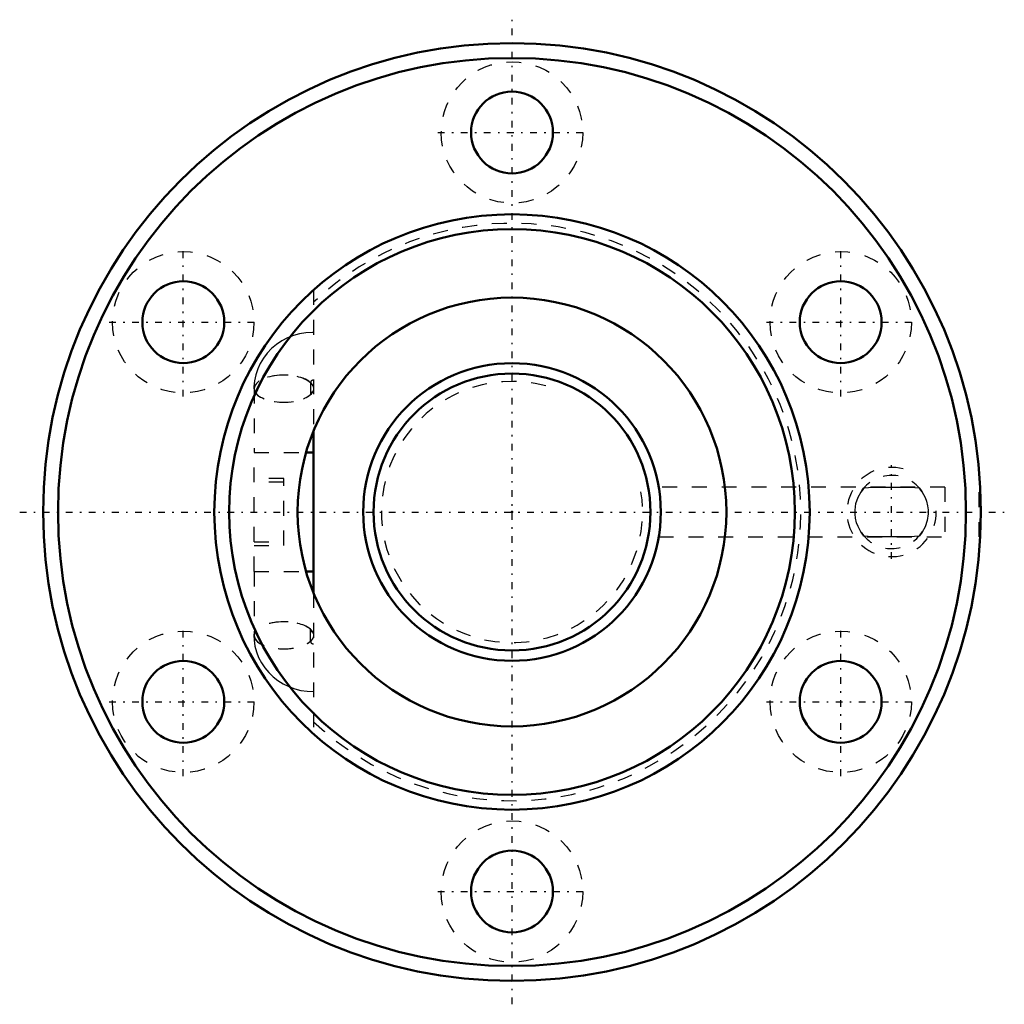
# Model space of a CAD drawing. Header units: millimetres. Extents: x -33.1 to 33.1, y -33.1 to 33.1.
import ezdxf

# ---------------------------------------------------------------- set-up
doc = ezdxf.new("R2010")
doc.units = ezdxf.units.MM
doc.linetypes.add('Center', pattern=[1.5, 0.45, -0.5, 0.05, -0.5])
doc.linetypes.add('Dashed', pattern=[2, 1, -1])
for name, color, linetype, lineweight in [('2d ConnectionPoints', 7, 'Continuous', 50), ('AM_0', 7, 'Continuous', 50), ('AM_5', 3, 'Continuous', 25), ('AM_7', 7, 'Center', 25), ('AM_9', 6, 'Dashed', 25)]:
    doc.layers.add(name, color=color, linetype=linetype, lineweight=lineweight)

# ---------------------------------------------------------------- blocks, each defined once
blk = doc.blocks.new('1_BIF2004V_10RR_Nut_0_in_BIF2004V_10RRG0_83LC0_000_2')
at = {"layer": 'AM_0'}
for p, q in [((-13.33, 5.447), (-13.33, -5.447)), ((-13.833, 4), (-13.33, 4)), ((-13.833, -4), (-13.33, -4))]:
    blk.add_line(p, q, dxfattribs=at)
for centre, radius in [((0, 0), 31.5), ((0, 0), 30.5), ((0, 25.5), 2.75), ((0, 0), 20), ((0, 0), 19), ((-22.084, 12.75), 2.75), ((22.084, 12.75), 2.75), ((0, 0), 14.4), ((-22.084, -12.75), 2.75), ((22.084, -12.75), 2.75), ((0, -25.5), 2.75)]:
    blk.add_circle(centre, radius, dxfattribs=at)
at = {"layer": 'AM_5', "linetype": 'Dashed'}
blk.add_arc((25.5, 0), 3, 75, 15, dxfattribs=at)
at = {"layer": 'AM_7'}
for p, q in [((0, -33.075), (0, 33.075)), ((-4.987, 25.5), (4.987, 25.5)), ((-22.084, 7.763), (-22.084, 17.738)), ((22.084, 7.763), (22.084, 17.738)), ((-27.071, 12.75), (-17.096, 12.75)), ((17.096, 12.75), (27.071, 12.75)), ((25.5, -3.15), (25.5, 3.15)), ((-33.075, 0), (33.075, 0)), ((-22.084, -17.738), (-22.084, -7.763)), ((22.084, -17.738), (22.084, -7.763)), ((-27.071, -12.75), (-17.096, -12.75)), ((17.096, -12.75), (27.071, -12.75)), ((-4.987, -25.5), (4.987, -25.5))]:
    blk.add_line(p, q, dxfattribs=at)
at = {"layer": 'AM_9'}
for p, q in [((-13.33, 14.91), (-13.33, 5.447)), ((-13.54, 8.682), (-13.54, 7.891)), ((-17.32, 8.286), (-17.32, 4)), ((-17.33, 4), (-13.833, 4)), ((-17.33, -4), (-17.33, 4)), ((-15.33, 2.25), (-17.33, 2.25)), ((-15.33, 2), (-17.33, 2)), ((-15.33, -2.25), (-15.33, 2.25)), ((29.09, 1.675), (9.862, 1.675)), ((29.09, 1.675), (29.09, -1.675)), ((31.39, -1.675), (31.39, 1.675)), ((31.456, 1.675), (31.39, 1.675)), ((9.859, -1.675), (29.09, -1.675)), ((31.39, -1.675), (31.457, -1.675)), ((-17.33, -2), (-15.33, -2)), ((-17.33, -2.25), (-15.33, -2.25)), ((-17.33, -4), (-13.833, -4)), ((-17.32, -4), (-17.32, -8.286)), ((-13.33, -5.447), (-13.33, -14.91)), ((-13.54, -8.682), (-13.54, -7.891))]:
    blk.add_line(p, q, dxfattribs=at)
for points in [[(-13.33, 12.068), (-13.413, 12.068), (-13.844, 12.038), (-14.27, 11.965), (-14.686, 11.849), (-15.087, 11.69), (-15.467, 11.491), (-15.823, 11.253), (-16.149, 10.981), (-16.442, 10.676), (-16.698, 10.344), (-16.914, 9.987), (-17.087, 9.612), (-17.216, 9.223), (-17.3, 8.823), (-17.338, 8.419), (-17.34, 8.286)], [(-13.401, 8.06), (-13.394, 8.062), (-13.373, 8.066), (-13.353, 8.068), (-13.335, 8.068), (-13.33, 8.068)], [(23.645, -1.613), (23.562, -1.513), (23.46, -1.372), (23.247, -0.984), (23.149, -0.72), (23.078, -0.425), (23.047, -0.155), (23.044, 0.12), (23.11, 0.577), (23.248, 0.987), (23.448, 1.355), (23.557, 1.506), (23.645, 1.613)], [(23.645, 1.613), (24.273, 1.66), (24.927, 1.674), (25.5, 1.675)], [(25.5, 1.675), (25.526, 1.675), (26.148, 1.674), (26.757, 1.659), (27.355, 1.613)], [(27.355, 1.613), (27.438, 1.513), (27.54, 1.372), (27.753, 0.984), (27.851, 0.72), (27.922, 0.425), (27.953, 0.155), (27.956, -0.12), (27.89, -0.577), (27.752, -0.987), (27.552, -1.355), (27.443, -1.506), (27.355, -1.613)], [(25.5, -1.675), (25.474, -1.675), (24.852, -1.674), (24.243, -1.659), (23.645, -1.613)], [(27.355, -1.613), (26.727, -1.66), (26.073, -1.674), (25.5, -1.675)], [(-17.34, -8.286), (-17.326, -8.604), (-17.268, -9.004), (-17.165, -9.394), (-17.02, -9.77), (-16.834, -10.13), (-16.609, -10.469), (-16.347, -10.783), (-16.051, -11.069), (-15.724, -11.325), (-15.37, -11.547), (-14.992, -11.732), (-14.594, -11.878), (-14.18, -11.984), (-13.756, -12.048), (-13.33, -12.068)], [(-13.33, -8.068), (-13.345, -8.068), (-13.364, -8.067), (-13.383, -8.064), (-13.402, -8.06), (-13.402, -8.06)]]:
    blk.add_lwpolyline(points, dxfattribs=at)
for centre in [(0, 25.5), (-22.084, 12.75), (22.084, 12.75), (-22.084, -12.75), (22.084, -12.75), (0, -25.5)]:
    blk.add_circle(centre, 4.75, dxfattribs=at)
for centre, radius, start, end in [((0, 0), 19.4, 226.59796, 133.40204), ((25.5, 0), 2.459, 33.24727, 147.34534), ((25.5, 0), 2.458, 359.34941, 0.67562), ((25.5, 0), 2.458, 213.6428, 327.7636)]:
    blk.add_arc(centre, radius, start, end, dxfattribs=at)
for centre, major_axis, ratio, start_param, end_param in [((-15.34, 8.286), (-2, 0), 0.45399, 3.592619, 8.973751), ((-15.32, 8.286), (2, 0), 0.45399, 0.100042, 3.141593), ((-13.34, 8.682), (-0.2, 0), 0.891007, 4.662368, 6.283185), ((-15.32, 8.286), (2, 0), 0.45399, 3.141593, 6.183144), ((-13.34, 7.891), (-0.2, 0), 0.891007, 4.662368, 6.283185), ((-15.34, -8.286), (2, 0), 0.45399, 1.565796, 3.000053), ((-15.32, -8.286), (2, 0), 0.45399, 1.575796, 3.141593), ((-15.32, -8.286), (2, 0), 0.45399, 0.100042, 1.575796), ((-15.34, -8.286), (2, 0), 0.45399, 0.451027, 1.565796), ((-13.34, -7.891), (0.2, 0), 0.891007, 3.141593, 4.39453), ((-15.34, -8.286), (2, 0), 0.45399, 3.000053, 3.141731), ((-15.34, -8.286), (2, 0), 0.45399, 3.141731, 5.832158), ((-15.32, -8.286), (2, 0), 0.45399, 3.141593, 6.183144), ((-13.34, -7.891), (0.2, 0), 0.891007, 4.39453, 4.76241), ((-13.34, -8.682), (0.2, 0), 0.891007, 3.141593, 3.239266), ((-13.34, -8.682), (0.2, 0), 0.891007, 3.239266, 4.76241)]:
    blk.add_ellipse(centre, major_axis=major_axis, ratio=ratio, start_param=start_param, end_param=end_param, dxfattribs=at)
blk = doc.blocks.new('2_BIF2004V_10RR000_Shaft_0_in_BIF2004V_10RRG0_83LC0_000_2')
at = {"layer": 'AM_0'}
for radius in [10, 9.3]:
    blk.add_circle((0, 0), radius, dxfattribs=at)
at = {"layer": 'AM_5', "linetype": 'Dashed'}
blk.add_arc((0, 0), 8.773, 75, 15, dxfattribs=at)

msp = doc.modelspace()

# ---------------------------------------------------------------- linework, layer by layer
at = {"layer": '2d ConnectionPoints'}
msp.add_point((0, 0), dxfattribs=at)
msp.add_point((0, 0), dxfattribs=at)

# ---------------------------------------------------------------- block references
for name in ['1_BIF2004V_10RR_Nut_0_in_BIF2004V_10RRG0_83LC0_000_2', '2_BIF2004V_10RR000_Shaft_0_in_BIF2004V_10RRG0_83LC0_000_2']:
    msp.add_blockref(name, (0, 0))

doc.saveas('drawing.dxf')
